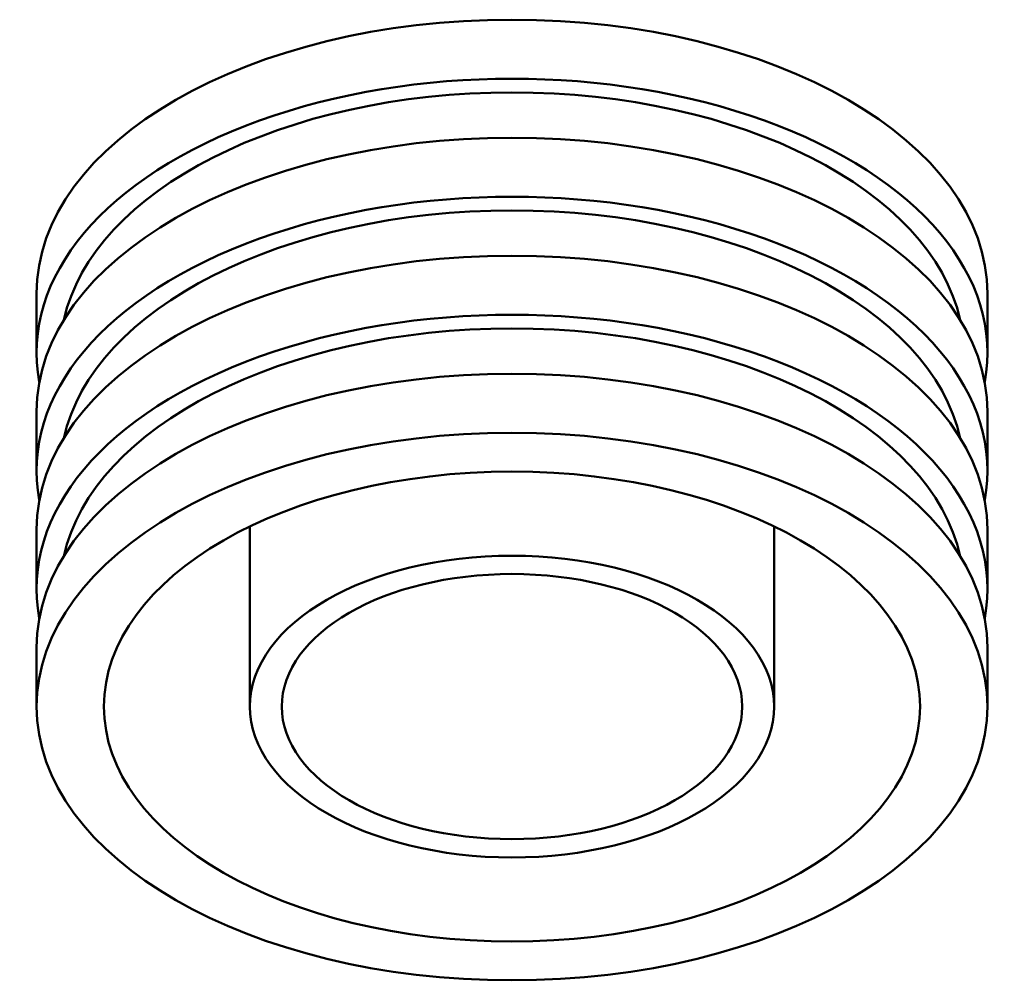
# Model space of a CAD drawing. Header units: millimetres. Extents: x -352 to 1847, y -404 to 1040.
# Tile 3 of 3: x 1537 to 1800, y 784 to 1040. Entities that reach past the tile are written whole.
import ezdxf

# ---------------------------------------------------------------- set-up
doc = ezdxf.new("R2010")
doc.units = ezdxf.units.MM
doc.layers.add('Visible (ISO)', color=7, linetype='Continuous', lineweight=50)

msp = doc.modelspace()

# ---------------------------------------------------------------- linework, layer by layer
at = {"layer": 'Visible (ISO)'}
for p, q in [((1541.98, 951.438), (1541.98, 967.205)), ((1795.98, 951.438), (1795.98, 967.205)), ((1541.98, 919.904), (1541.98, 935.671)), ((1795.98, 919.904), (1795.98, 935.671)), ((1598.98, 856.836), (1598.98, 904.951)), ((1738.98, 856.836), (1738.98, 904.951)), ((1541.98, 888.37), (1541.98, 904.137)), ((1795.98, 888.37), (1795.98, 904.137)), ((1541.98, 856.836), (1541.98, 872.603)), ((1795.98, 856.836), (1795.98, 872.603))]:
    msp.add_line(p, q, dxfattribs=at)
for centre, major_axis, start_param, end_param in [((1668.98, 967.205), (-127, 0), 3.1415927, 6.2831853), ((1668.98, 951.438), (-127, 0), 3.0335883, 6.3911897), ((1668.98, 951.438), (-120.65, 0), 3.2664751, 6.1583028), ((1668.98, 935.671), (-127, 0), 3.1415927, 6.2831853), ((1668.98, 919.904), (-127, 0), 3.0335883, 6.3911897), ((1668.98, 919.904), (-120.65, 0), 3.2664751, 6.1583028), ((1668.98, 904.137), (-127, 0), 3.1415927, 6.2831853), ((1668.98, 888.37), (-127, 0), 3.0335883, 6.3911897), ((1668.98, 888.37), (-120.65, 0), 3.2664751, 6.1583028), ((1668.98, 872.603), (-127, 0), 3.1415927, 6.2831853)]:
    msp.add_ellipse(centre, major_axis=major_axis, ratio=0.5758617, start_param=start_param, end_param=end_param, dxfattribs=at)
for major_axis in [(127, 0), (109, 0), (70, 0), (61.5, 0)]:
    msp.add_ellipse((1668.98, 856.836), major_axis=major_axis, ratio=0.5758617, dxfattribs=at)

doc.saveas('drawing.dxf')
